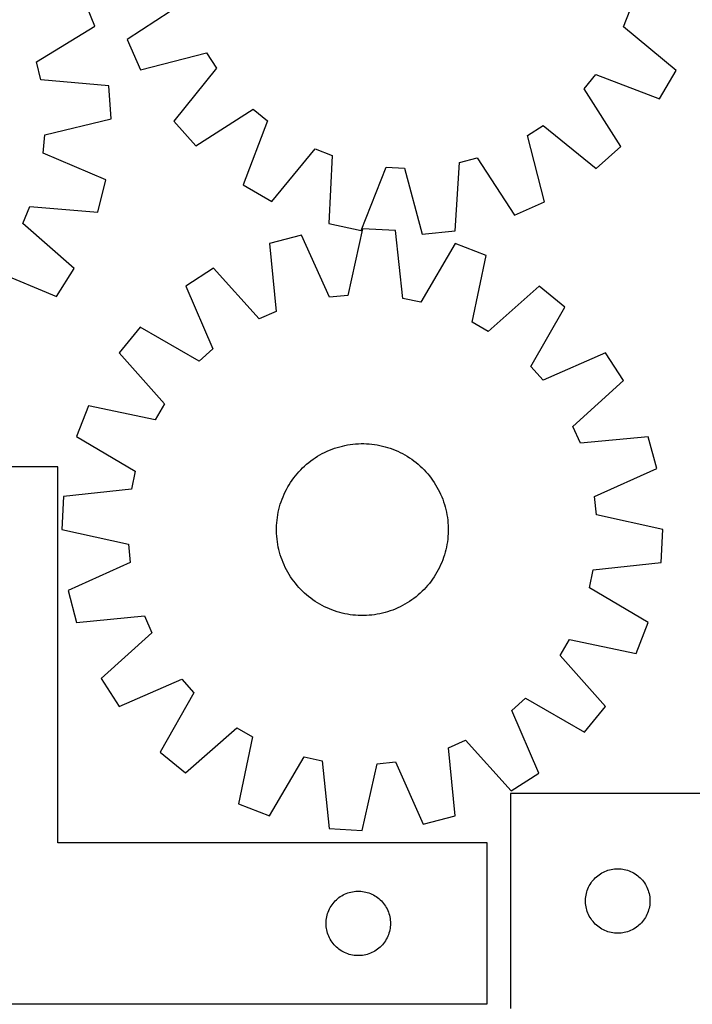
# Model space of a CAD drawing. Header units: millimetres. Extents: x 7 to 1491, y 7 to 2993.
# Tile 8 of 11: x 902 to 1216, y 2113 to 2571. Entities that reach past the tile are written whole.
import ezdxf

# ---------------------------------------------------------------- set-up
doc = ezdxf.new("R2010")
doc.units = ezdxf.units.MM
doc.layers.add('COMMON', color=5, linetype='CONTINUOUS', true_color=0x0000ff)
doc.layers.add('CUT', color=7, linetype='CONTINUOUS', true_color=0x000000)

msp = doc.modelspace()

# ---------------------------------------------------------------- linework, layer by layer
at = {"layer": 'COMMON'}
msp.add_line((908.049576, 2112.923826), (820.154052, 2112.923826), dxfattribs=at)
at = {"layer": 'CUT'}
for p, q in [((937.424892, 2568.083172), (931.633392, 2582.337612)), ((979.142935, 2579.226063), (952.532772, 2561.880345)), ((1183.720836, 2567.724012), (1186.824037, 2575.717104)), ((910.320414, 2551.520504), (937.424892, 2568.083172)), ((1208.218975, 2547.504815), (1183.720836, 2567.724012)), ((952.532772, 2561.880345), (958.737324, 2547.800782)), ((958.737324, 2547.800782), (989.494643, 2555.735647)), ((989.494643, 2555.735647), (994.137175, 2548.526883)), ((912.265496, 2543.169694), (910.320414, 2551.520504)), ((994.137175, 2548.526883), (974.189527, 2523.807132)), ((943.898904, 2540.288335), (912.265496, 2543.169694)), ((1165.379951, 2538.899044), (1170.801272, 2545.541984)), ((1170.801272, 2545.541984), (1200.475314, 2534.209467)), ((1200.475314, 2534.209467), (1208.218975, 2547.504815)), ((945.002084, 2524.941884), (943.898904, 2540.288335)), ((1182.43099, 2512.099103), (1165.379951, 2538.899044)), ((914.106047, 2517.565595), (945.002084, 2524.941884)), ((984.441231, 2512.333985), (1011.241171, 2529.385024)), ((1011.241171, 2529.385024), (1017.884112, 2523.963703)), ((974.189527, 2523.807132), (984.441231, 2512.333985)), ((1017.884112, 2523.963703), (1006.551595, 2494.289661)), ((1139.029328, 2517.152516), (1146.238091, 2521.795047)), ((1146.238091, 2521.795047), (1170.957843, 2501.847399)), ((913.375387, 2509.022439), (914.106047, 2517.565595)), ((1146.964192, 2486.395197), (1139.029328, 2517.152516)), ((1170.957843, 2501.847399), (1182.43099, 2512.099103)), ((942.570158, 2496.506843), (913.375387, 2509.022439)), ((1019.846942, 2486.546), (1040.066139, 2511.044139)), ((1040.066139, 2511.044139), (1048.059231, 2507.940938)), ((1048.059231, 2507.940938), (1046.45115, 2476.217306)), ((1107.248349, 2504.613128), (1115.538912, 2506.800808)), ((1115.538912, 2506.800808), (1132.88463, 2480.190644)), ((1061.4887, 2472.961135), (1073.147958, 2502.508325)), ((1073.147958, 2502.508325), (1081.708782, 2502.027007)), ((1081.708782, 2502.027007), (1089.982548, 2471.359116)), ((1105.290319, 2472.909172), (1107.248349, 2504.613128)), ((938.87703, 2481.5706), (942.570158, 2496.506843)), ((1006.551595, 2494.289661), (1019.846942, 2486.546)), ((903.878875, 2476.203495), (907.213754, 2484.102733)), ((907.213754, 2484.102733), (938.87703, 2481.5706)), ((1132.88463, 2480.190644), (1146.964192, 2486.395197)), ((927.77722, 2455.278776), (903.878875, 2476.203495)), ((1046.45115, 2476.217306), (1061.4887, 2472.961135)), ((1033.686947, 2470.893648), (1018.814046, 2466.953169)), ((1046.685294, 2441.910589), (1033.686947, 2470.893648)), ((1062.077715, 2473.797107), (1055.215148, 2442.782918)), ((1077.440359, 2472.948747), (1062.077715, 2473.797107)), ((1080.846265, 2441.367509), (1077.440359, 2472.948747)), ((1089.982548, 2471.359116), (1105.290319, 2472.909172)), ((1018.814046, 2466.953169), (1021.871269, 2435.336272)), ((1105.338803, 2466.93687), (1089.228202, 2439.561273)), ((1119.687388, 2461.382713), (1105.338803, 2466.93687)), ((1113.167457, 2430.294689), (1119.687388, 2461.382713)), ((890.318201, 2454.407495), (919.649294, 2442.214804)), ((919.649294, 2442.214804), (927.77722, 2455.278776)), ((992.710039, 2455.418585), (979.782745, 2447.074988)), ((1014.028459, 2431.870768), (992.710039, 2455.418585)), ((979.782745, 2447.074988), (992.460494, 2417.950266)), ((1144.362613, 2447.043985), (1120.580996, 2425.986695)), ((1156.292599, 2437.327712), (1144.362613, 2447.043985)), ((1055.215148, 2442.782918), (1046.685294, 2441.910589)), ((1089.228202, 2439.561273), (1080.846265, 2441.367509)), ((1021.871269, 2435.336272), (1014.028459, 2431.870768)), ((1140.485049, 2409.776013), (1156.292599, 2437.327712)), ((1120.580996, 2425.986695), (1113.167457, 2430.294689)), ((958.520741, 2428.038365), (948.804467, 2416.108379)), ((986.072439, 2412.230815), (958.520741, 2428.038365)), ((948.804467, 2416.108379), (969.861757, 2392.326762)), ((992.460494, 2417.950266), (986.072439, 2412.230815)), ((1175.329222, 2416.065707), (1146.2045, 2403.387958)), ((1183.672819, 2403.138414), (1175.329222, 2416.065707)), ((1146.2045, 2403.387958), (1140.485049, 2409.776013)), ((1160.125002, 2381.819993), (1183.672819, 2403.138414)), ((969.861757, 2392.326762), (965.553764, 2384.913223)), ((934.465739, 2391.433154), (928.911583, 2377.084569)), ((965.553764, 2384.913223), (934.465739, 2391.433154)), ((1163.590506, 2373.977184), (1160.125002, 2381.819993)), ((928.911583, 2377.084569), (956.287179, 2360.973969)), ((1057.66946, 2373.556374), (1058.920491, 2373.674393)), ((1058.920491, 2373.674393), (1060.174612, 2373.753058)), ((1060.174612, 2373.753058), (1061.430584, 2373.792292)), ((1061.430584, 2373.792292), (1062.68717, 2373.792055)), ((1062.68717, 2373.792055), (1063.943128, 2373.752349)), ((1063.943128, 2373.752349), (1065.197219, 2373.673211)), ((1065.197219, 2373.673211), (1066.448205, 2373.55472)), ((1195.207403, 2377.034406), (1163.590506, 2373.977184)), ((1199.147882, 2362.161506), (1195.207403, 2377.034406)), ((1042.239542, 2368.546102), (1043.34081, 2369.15126)), ((1043.34081, 2369.15126), (1044.460543, 2369.721527)), ((1044.460543, 2369.721527), (1045.597636, 2370.25634)), ((1045.597636, 2370.25634), (1046.750967, 2370.755173)), ((1046.750967, 2370.755173), (1047.919398, 2371.217533)), ((1047.919398, 2371.217533), (1049.101775, 2371.642964)), ((1049.101775, 2371.642964), (1050.296932, 2372.031045)), ((1050.296932, 2372.031045), (1051.503689, 2372.381394)), ((1051.503689, 2372.381394), (1052.720855, 2372.693664)), ((1052.720855, 2372.693664), (1053.94723, 2372.967549)), ((1053.94723, 2372.967549), (1055.181602, 2373.202777)), ((1055.181602, 2373.202777), (1056.422754, 2373.399116)), ((1056.422754, 2373.399116), (1057.66946, 2373.556374)), ((1066.448205, 2373.55472), (1067.694852, 2373.396993)), ((1067.694852, 2373.396993), (1068.93593, 2373.200186)), ((1068.93593, 2373.200186), (1070.170213, 2372.964493)), ((1070.170213, 2372.964493), (1071.396484, 2372.690146)), ((1071.396484, 2372.690146), (1072.613533, 2372.377417)), ((1072.613533, 2372.377417), (1073.820158, 2372.026614)), ((1073.820158, 2372.026614), (1075.015168, 2371.638082)), ((1075.015168, 2371.638082), (1076.197385, 2371.212206)), ((1076.197385, 2371.212206), (1077.365641, 2370.749406)), ((1077.365641, 2370.749406), (1078.518785, 2370.250139)), ((1078.518785, 2370.250139), (1079.655676, 2369.714897)), ((1079.655676, 2369.714897), (1080.775194, 2369.144208)), ((1080.775194, 2369.144208), (1081.876235, 2368.538636)), ((1036.079151, 2364.218241), (1037.047518, 2365.019036)), ((1037.047518, 2365.019036), (1038.04056, 2365.789019)), ((1038.04056, 2365.789019), (1039.057298, 2366.52743)), ((1039.057298, 2366.52743), (1040.096729, 2367.23354)), ((1040.096729, 2367.23354), (1041.157825, 2367.906652)), ((1041.157825, 2367.906652), (1042.239542, 2368.546102)), ((1081.876235, 2368.538636), (1082.95771, 2367.898778)), ((1082.95771, 2367.898778), (1084.018553, 2367.225266)), ((1084.018553, 2367.225266), (1085.057717, 2366.518765)), ((1085.057717, 2366.518765), (1086.074177, 2365.779971)), ((1086.074177, 2365.779971), (1087.066929, 2365.009614)), ((1087.066929, 2365.009614), (1088.034994, 2364.208454)), ((920.154052, 2363.023826), (820.154052, 2363.023826)), ((920.154052, 2188.023826), (920.154052, 2363.023826)), ((956.287179, 2360.973969), (954.480943, 2352.592031)), ((1031.639999, 2359.78076), (1032.471171, 2360.723182)), ((1032.471171, 2360.723182), (1033.331535, 2361.639032)), ((1033.331535, 2361.639032), (1034.220243, 2362.527404)), ((1034.220243, 2362.527404), (1035.136416, 2363.387424)), ((1035.136416, 2363.387424), (1036.079151, 2364.218241)), ((1088.034994, 2364.208454), (1088.977416, 2363.377281)), ((1088.977416, 2363.377281), (1089.893266, 2362.516917)), ((1089.893266, 2362.516917), (1090.781638, 2361.628209)), ((1090.781638, 2361.628209), (1091.641657, 2360.712036)), ((1091.641657, 2360.712036), (1092.472475, 2359.769301)), ((1170.164823, 2349.163158), (1199.147882, 2362.161506)), ((1027.949674, 2354.703476), (1028.623186, 2355.764319)), ((1028.623186, 2355.764319), (1029.329688, 2356.803484)), ((1029.329688, 2356.803484), (1030.068481, 2357.819943)), ((1030.068481, 2357.819943), (1030.838839, 2358.812696)), ((1030.838839, 2358.812696), (1031.639999, 2359.78076)), ((1092.472475, 2359.769301), (1093.27327, 2358.800934)), ((1093.27327, 2358.800934), (1094.043253, 2357.807892)), ((1094.043253, 2357.807892), (1094.781664, 2356.791154)), ((1094.781664, 2356.791154), (1095.487774, 2355.751724)), ((1095.487774, 2355.751724), (1096.160886, 2354.690627)), ((954.480943, 2352.592031), (922.899706, 2349.186126)), ((1025.598313, 2350.264551), (1026.133556, 2351.401442)), ((1026.133556, 2351.401442), (1026.704244, 2352.520961)), ((1026.704244, 2352.520961), (1027.309816, 2353.622001)), ((1027.309816, 2353.622001), (1027.949674, 2354.703476)), ((1096.160886, 2354.690627), (1096.800336, 2353.60891)), ((1096.800336, 2353.60891), (1097.405493, 2352.507642)), ((1097.405493, 2352.507642), (1097.97576, 2351.387909)), ((1097.97576, 2351.387909), (1098.510574, 2350.250816)), ((922.899706, 2349.186126), (922.051346, 2333.823482)), ((1023.821839, 2345.565924), (1024.21037, 2346.760934)), ((1024.21037, 2346.760934), (1024.636246, 2347.943151)), ((1024.636246, 2347.943151), (1025.099046, 2349.111408)), ((1025.099046, 2349.111408), (1025.598313, 2350.264551)), ((1098.510574, 2350.250816), (1099.009407, 2349.097485)), ((1099.009407, 2349.097485), (1099.471767, 2347.929054)), ((1099.471767, 2347.929054), (1099.897197, 2346.746677)), ((1099.897197, 2346.746677), (1100.285279, 2345.55152)), ((1171.037152, 2340.633304), (1170.164823, 2349.163158)), ((1022.648266, 2340.681696), (1022.883959, 2341.915979)), ((1022.883959, 2341.915979), (1023.158306, 2343.14225)), ((1023.158306, 2343.14225), (1023.471035, 2344.359299)), ((1023.471035, 2344.359299), (1023.821839, 2345.565924)), ((1100.285279, 2345.55152), (1100.635627, 2344.344763)), ((1100.635627, 2344.344763), (1100.947898, 2343.127597)), ((1100.947898, 2343.127597), (1101.221783, 2341.901222)), ((1101.221783, 2341.901222), (1101.457011, 2340.66685)), ((1022.096104, 2335.688894), (1022.175242, 2336.942985)), ((1022.175242, 2336.942985), (1022.293732, 2338.193971)), ((1022.293732, 2338.193971), (1022.451459, 2339.440618)), ((1022.451459, 2339.440618), (1022.648266, 2340.681696)), ((1101.457011, 2340.66685), (1101.65335, 2339.425699)), ((1101.65335, 2339.425699), (1101.810607, 2338.178992)), ((1101.810607, 2338.178992), (1101.928627, 2336.927961)), ((1202.051341, 2333.770737), (1171.037152, 2340.633304)), ((922.051346, 2333.823482), (953.065535, 2326.960914)), ((1022.05616, 2333.176351), (1022.056397, 2334.432936)), ((1022.095394, 2331.920378), (1022.05616, 2333.176351)), ((1022.056397, 2334.432936), (1022.096104, 2335.688894)), ((1101.928627, 2336.927961), (1102.007292, 2335.673841)), ((1102.046289, 2333.161282), (1102.006582, 2331.905325)), ((1102.007292, 2335.673841), (1102.046526, 2334.417868)), ((1102.046526, 2334.417868), (1102.046289, 2333.161282)), ((1201.20298, 2318.408093), (1202.051341, 2333.770737)), ((1022.174059, 2330.666257), (1022.095394, 2331.920378)), ((1022.292079, 2329.415226), (1022.174059, 2330.666257)), ((1022.449336, 2328.16852), (1022.292079, 2329.415226)), ((1022.645675, 2326.927368), (1022.449336, 2328.16852)), ((1101.651227, 2328.1536), (1101.45442, 2326.912523)), ((1101.808954, 2329.400247), (1101.651227, 2328.1536)), ((1101.927445, 2330.651234), (1101.808954, 2329.400247)), ((1102.006582, 2331.905325), (1101.927445, 2330.651234)), ((953.065535, 2326.960914), (953.937863, 2318.43106)), ((1022.880903, 2325.692996), (1022.645675, 2326.927368)), ((1023.154788, 2324.466622), (1022.880903, 2325.692996)), ((1023.467059, 2323.249455), (1023.154788, 2324.466622)), ((1023.817408, 2322.042698), (1023.467059, 2323.249455)), ((1100.631651, 2323.234919), (1100.280847, 2322.028295)), ((1100.94438, 2324.451968), (1100.631651, 2323.234919)), ((1101.218727, 2325.678239), (1100.94438, 2324.451968)), ((1101.45442, 2326.912523), (1101.218727, 2325.678239)), ((1024.205489, 2320.847541), (1023.817408, 2322.042698)), ((1024.630919, 2319.665164), (1024.205489, 2320.847541)), ((1025.093279, 2318.496734), (1024.630919, 2319.665164)), ((1099.46644, 2319.651067), (1099.00364, 2318.482811)), ((1099.892316, 2320.833284), (1099.46644, 2319.651067)), ((1100.280847, 2322.028295), (1099.892316, 2320.833284)), ((953.937863, 2318.43106), (924.954804, 2305.432713)), ((1025.592112, 2317.343403), (1025.093279, 2318.496734)), ((1026.126926, 2316.206309), (1025.592112, 2317.343403)), ((1026.697193, 2315.086576), (1026.126926, 2316.206309)), ((1027.30235, 2313.985308), (1026.697193, 2315.086576)), ((1097.398442, 2315.073258), (1096.79287, 2313.972218)), ((1097.969131, 2316.192776), (1097.398442, 2315.073258)), ((1098.504373, 2317.329668), (1097.969131, 2316.192776)), ((1099.00364, 2318.482811), (1098.504373, 2317.329668)), ((1167.815507, 2306.62025), (1169.621743, 2315.002188)), ((1169.621743, 2315.002188), (1201.20298, 2318.408093)), ((1027.9418, 2312.903592), (1027.30235, 2313.985308)), ((1028.614912, 2311.842495), (1027.9418, 2312.903592)), ((1029.321022, 2310.803064), (1028.614912, 2311.842495)), ((1030.059433, 2309.786326), (1029.321022, 2310.803064)), ((1030.829416, 2308.793284), (1030.059433, 2309.786326)), ((1094.034205, 2309.774275), (1093.263848, 2308.781523)), ((1094.772999, 2310.790735), (1094.034205, 2309.774275)), ((1095.4795, 2311.829899), (1094.772999, 2310.790735)), ((1096.153012, 2312.890742), (1095.4795, 2311.829899)), ((1096.79287, 2313.972218), (1096.153012, 2312.890742)), ((924.954804, 2305.432713), (928.895284, 2290.559812)), ((1031.630211, 2307.824917), (1030.829416, 2308.793284)), ((1032.461029, 2306.882182), (1031.630211, 2307.824917)), ((1033.321048, 2305.966009), (1032.461029, 2306.882182)), ((1034.209421, 2305.077301), (1033.321048, 2305.966009)), ((1035.12527, 2304.216937), (1034.209421, 2305.077301)), ((1089.882443, 2305.066814), (1088.96627, 2304.206795)), ((1090.771151, 2305.955187), (1089.882443, 2305.066814)), ((1091.631515, 2306.871036), (1090.771151, 2305.955187)), ((1092.462688, 2307.813458), (1091.631515, 2306.871036)), ((1093.263848, 2308.781523), (1092.462688, 2307.813458)), ((1195.191103, 2290.509649), (1167.815507, 2306.62025)), ((1036.067692, 2303.385765), (1035.12527, 2304.216937)), ((1037.035757, 2302.584605), (1036.067692, 2303.385765)), ((1038.028509, 2301.814248), (1037.035757, 2302.584605)), ((1039.044969, 2301.075454), (1038.028509, 2301.814248)), ((1040.084133, 2300.368952), (1039.044969, 2301.075454)), ((1041.144976, 2299.69544), (1040.084133, 2300.368952)), ((1084.005958, 2300.360678), (1082.944861, 2299.687566)), ((1085.045388, 2301.066788), (1084.005958, 2300.360678)), ((1086.062126, 2301.805199), (1085.045388, 2301.066788)), ((1087.055168, 2302.575182), (1086.062126, 2301.805199)), ((1088.023535, 2303.375978), (1087.055168, 2302.575182)), ((1088.96627, 2304.206795), (1088.023535, 2303.375978)), ((1042.226452, 2299.055582), (1041.144976, 2299.69544)), ((1043.327492, 2298.45001), (1042.226452, 2299.055582)), ((1044.44701, 2297.879322), (1043.327492, 2298.45001)), ((1045.583902, 2297.34408), (1044.44701, 2297.879322)), ((1046.737045, 2296.844812), (1045.583902, 2297.34408)), ((1047.905301, 2296.382012), (1046.737045, 2296.844812)), ((1049.087518, 2295.956136), (1047.905301, 2296.382012)), ((1050.282528, 2295.567605), (1049.087518, 2295.956136)), ((1075.000911, 2295.951255), (1073.805754, 2295.563174)), ((1076.183288, 2296.376685), (1075.000911, 2295.951255)), ((1077.351719, 2296.839045), (1076.183288, 2296.376685)), ((1078.50505, 2297.337878), (1077.351719, 2296.839045)), ((1079.642143, 2297.872692), (1078.50505, 2297.337878)), ((1080.761876, 2298.442959), (1079.642143, 2297.872692)), ((1081.863144, 2299.048116), (1080.761876, 2298.442959)), ((1082.944861, 2299.687566), (1081.863144, 2299.048116)), ((928.895284, 2290.559812), (960.51218, 2293.617035)), ((960.51218, 2293.617035), (963.977684, 2285.774226)), ((1051.489153, 2295.216801), (1050.282528, 2295.567605)), ((1052.706202, 2294.904072), (1051.489153, 2295.216801)), ((1053.932473, 2294.629725), (1052.706202, 2294.904072)), ((1055.166756, 2294.394032), (1053.932473, 2294.629725)), ((1056.407834, 2294.197225), (1055.166756, 2294.394032)), ((1057.654481, 2294.039499), (1056.407834, 2294.197225)), ((1058.905468, 2293.921008), (1057.654481, 2294.039499)), ((1060.159558, 2293.84187), (1058.905468, 2293.921008)), ((1061.415516, 2293.802163), (1060.159558, 2293.84187)), ((1062.672102, 2293.801926), (1061.415516, 2293.802163)), ((1063.928074, 2293.84116), (1062.672102, 2293.801926)), ((1065.182195, 2293.919825), (1063.928074, 2293.84116)), ((1066.433226, 2294.037845), (1065.182195, 2293.919825)), ((1067.679932, 2294.195102), (1066.433226, 2294.037845)), ((1068.921084, 2294.391441), (1067.679932, 2294.195102)), ((1070.155456, 2294.626669), (1068.921084, 2294.391441)), ((1071.381831, 2294.900554), (1070.155456, 2294.626669)), ((1072.598997, 2295.212825), (1071.381831, 2294.900554)), ((1073.805754, 2295.563174), (1072.598997, 2295.212825)), ((1189.636947, 2276.161064), (1195.191103, 2290.509649)), ((963.977684, 2285.774226), (940.429867, 2264.455805)), ((1154.240929, 2275.267456), (1158.548923, 2282.680995)), ((1158.548923, 2282.680995), (1189.636947, 2276.161064)), ((1175.298219, 2251.48584), (1154.240929, 2275.267456)), ((940.429867, 2264.455805), (948.773465, 2251.528511)), ((948.773465, 2251.528511), (977.898186, 2264.206261)), ((977.898186, 2264.206261), (983.617638, 2257.818205)), ((983.617638, 2257.818205), (967.810087, 2230.266507)), ((1131.642192, 2249.643952), (1138.030247, 2255.363404)), ((1138.030247, 2255.363404), (1165.581946, 2239.555853)), ((1165.581946, 2239.555853), (1175.298219, 2251.48584)), ((1144.319941, 2220.519231), (1131.642192, 2249.643952)), ((979.740074, 2220.550233), (1003.52169, 2241.607524)), ((1003.52169, 2241.607524), (1010.935229, 2237.29953)), ((1010.935229, 2237.29953), (1004.415298, 2206.211505)), ((1102.231418, 2232.257946), (1110.074227, 2235.72345)), ((1105.28864, 2200.64105), (1102.231418, 2232.257946)), ((1110.074227, 2235.72345), (1131.392648, 2212.175633)), ((967.810087, 2230.266507), (979.740074, 2220.550233)), ((1018.763883, 2200.657349), (1034.874484, 2228.032946)), ((1034.874484, 2228.032946), (1043.256422, 2226.226709)), ((1043.256422, 2226.226709), (1046.662327, 2194.645472)), ((1062.024971, 2193.797112), (1068.887538, 2224.811301)), ((1068.887538, 2224.811301), (1077.417392, 2225.683629)), ((1077.417392, 2225.683629), (1090.415739, 2196.70057)), ((1131.392648, 2212.175633), (1144.319941, 2220.519231)), ((1306.00427, 2210.969182), (1131.00427, 2210.969182)), ((1131.00427, 2210.969182), (1131.00427, 2110.969182)), ((1004.415298, 2206.211505), (1018.763883, 2200.657349)), ((1090.415739, 2196.70057), (1105.28864, 2200.64105)), ((1046.662327, 2194.645472), (1062.024971, 2193.797112)), ((1120.154052, 2188.023826), (920.154052, 2188.023826)), ((1120.154052, 2113.023826), (1120.154052, 2188.023826)), ((1170.535108, 2171.711465), (1171.101989, 2172.236161)), ((1171.101989, 2172.236161), (1171.695128, 2172.730979)), ((1171.695128, 2172.730979), (1172.312954, 2173.194607)), ((1172.312954, 2173.194607), (1172.953828, 2173.625815)), ((1172.953828, 2173.625815), (1173.616049, 2174.023461)), ((1173.616049, 2174.023461), (1174.297864, 2174.386488)), ((1174.297864, 2174.386488), (1174.997462, 2174.713935)), ((1174.997462, 2174.713935), (1175.712989, 2175.004934)), ((1175.712989, 2175.004934), (1176.442548, 2175.258713)), ((1176.442548, 2175.258713), (1177.184204, 2175.474598)), ((1177.184204, 2175.474598), (1177.935989, 2175.652017)), ((1177.935989, 2175.652017), (1178.695912, 2175.7905)), ((1178.695912, 2175.7905), (1179.461956, 2175.88968)), ((1179.461956, 2175.88968), (1180.232089, 2175.949293)), ((1180.232089, 2175.949293), (1181.00427, 2175.969182)), ((1181.00427, 2175.969182), (1181.776452, 2175.949293)), ((1181.776452, 2175.949293), (1182.546585, 2175.88968)), ((1182.546585, 2175.88968), (1183.312629, 2175.7905)), ((1183.312629, 2175.7905), (1184.072551, 2175.652017)), ((1184.072551, 2175.652017), (1184.824337, 2175.474598)), ((1184.824337, 2175.474598), (1185.565993, 2175.258713)), ((1185.565993, 2175.258713), (1186.295552, 2175.004934)), ((1186.295552, 2175.004934), (1187.011079, 2174.713935)), ((1187.011079, 2174.713935), (1187.710677, 2174.386488)), ((1187.710677, 2174.386488), (1188.392491, 2174.023461)), ((1188.392491, 2174.023461), (1189.054713, 2173.625815)), ((1189.054713, 2173.625815), (1189.695587, 2173.194607)), ((1189.695587, 2173.194607), (1190.313413, 2172.730979)), ((1190.313413, 2172.730979), (1190.906552, 2172.236161)), ((1190.906552, 2172.236161), (1191.473433, 2171.711465)), ((1167.418737, 2167.327898), (1167.764088, 2168.018833)), ((1167.764088, 2168.018833), (1168.144551, 2168.691074)), ((1168.144551, 2168.691074), (1168.559115, 2169.342838)), ((1168.559115, 2169.342838), (1169.006682, 2169.972396)), ((1169.006682, 2169.972396), (1169.486064, 2170.57808)), ((1169.486064, 2170.57808), (1169.99599, 2171.158282)), ((1169.99599, 2171.158282), (1170.535108, 2171.711465)), ((1191.473433, 2171.711465), (1192.012551, 2171.158282)), ((1192.012551, 2171.158282), (1192.522477, 2170.57808)), ((1192.522477, 2170.57808), (1193.001859, 2169.972396)), ((1193.001859, 2169.972396), (1193.449426, 2169.342838)), ((1193.449426, 2169.342838), (1193.86399, 2168.691074)), ((1193.86399, 2168.691074), (1194.244452, 2168.018833)), ((1194.244452, 2168.018833), (1194.589804, 2167.327898)), ((1051.150838, 2162.521415), (1051.780396, 2162.968982)), ((1051.780396, 2162.968982), (1052.43216, 2163.383546)), ((1052.43216, 2163.383546), (1053.104401, 2163.764008)), ((1053.104401, 2163.764008), (1053.795336, 2164.10936)), ((1053.795336, 2164.10936), (1054.503133, 2164.418686)), ((1054.503133, 2164.418686), (1055.225916, 2164.691165)), ((1055.225916, 2164.691165), (1055.961767, 2164.926074)), ((1055.961767, 2164.926074), (1056.708736, 2165.122792)), ((1056.708736, 2165.122792), (1057.46484, 2165.280796)), ((1057.46484, 2165.280796), (1058.228077, 2165.399666)), ((1058.228077, 2165.399666), (1058.99642, 2165.479089)), ((1058.99642, 2165.479089), (1059.767833, 2165.518853)), ((1059.767833, 2165.518853), (1060.540271, 2165.518853)), ((1060.540271, 2165.518853), (1061.311684, 2165.479089)), ((1061.311684, 2165.479089), (1062.080027, 2165.399666)), ((1062.080027, 2165.399666), (1062.843263, 2165.280796)), ((1062.843263, 2165.280796), (1063.599368, 2165.122792)), ((1063.599368, 2165.122792), (1064.346336, 2164.926074)), ((1064.346336, 2164.926074), (1065.082188, 2164.691165)), ((1065.082188, 2164.691165), (1065.80497, 2164.418686)), ((1065.80497, 2164.418686), (1066.512768, 2164.10936)), ((1066.512768, 2164.10936), (1067.203703, 2163.764008)), ((1067.203703, 2163.764008), (1067.875944, 2163.383546)), ((1067.875944, 2163.383546), (1068.527708, 2162.968982)), ((1068.527708, 2162.968982), (1069.157266, 2162.521415)), ((1166.049008, 2162.126814), (1166.12843, 2162.895157)), ((1166.12843, 2162.895157), (1166.247301, 2163.658393)), ((1166.247301, 2163.658393), (1166.405305, 2164.414498)), ((1166.405305, 2164.414498), (1166.602022, 2165.161466)), ((1166.602022, 2165.161466), (1166.836932, 2165.897318)), ((1166.836932, 2165.897318), (1167.109411, 2166.6201)), ((1167.109411, 2166.6201), (1167.418737, 2167.327898)), ((1194.589804, 2167.327898), (1194.89913, 2166.6201)), ((1194.89913, 2166.6201), (1195.171609, 2165.897318)), ((1195.171609, 2165.897318), (1195.406519, 2165.161466)), ((1195.406519, 2165.161466), (1195.603236, 2164.414498)), ((1195.603236, 2164.414498), (1195.76124, 2163.658393)), ((1195.76124, 2163.658393), (1195.880111, 2162.895157)), ((1195.880111, 2162.895157), (1195.959533, 2162.126814)), ((1047.099773, 2157.912047), (1047.497418, 2158.574269)), ((1047.497418, 2158.574269), (1047.928627, 2159.215143)), ((1047.928627, 2159.215143), (1048.392255, 2159.832969)), ((1048.392255, 2159.832969), (1048.887073, 2160.426108)), ((1048.887073, 2160.426108), (1049.411769, 2160.992989)), ((1049.411769, 2160.992989), (1049.964952, 2161.532107)), ((1049.964952, 2161.532107), (1050.545154, 2162.042033)), ((1050.545154, 2162.042033), (1051.150838, 2162.521415)), ((1069.157266, 2162.521415), (1069.76295, 2162.042033)), ((1069.76295, 2162.042033), (1070.343152, 2161.532107)), ((1070.343152, 2161.532107), (1070.896335, 2160.992989)), ((1070.896335, 2160.992989), (1071.421031, 2160.426108)), ((1071.421031, 2160.426108), (1071.915849, 2159.832969)), ((1071.915849, 2159.832969), (1072.379477, 2159.215143)), ((1072.379477, 2159.215143), (1072.810685, 2158.574269)), ((1072.810685, 2158.574269), (1073.20833, 2157.912047)), ((1166.009243, 2161.355401), (1166.049008, 2162.126814)), ((1166.009243, 2160.582963), (1166.009243, 2161.355401)), ((1166.049008, 2159.81155), (1166.009243, 2160.582963)), ((1166.12843, 2159.043207), (1166.049008, 2159.81155)), ((1166.247301, 2158.279971), (1166.12843, 2159.043207)), ((1166.405305, 2157.523866), (1166.247301, 2158.279971)), ((1195.76124, 2158.279971), (1195.603236, 2157.523866)), ((1195.880111, 2159.043207), (1195.76124, 2158.279971)), ((1195.959533, 2159.81155), (1195.880111, 2159.043207)), ((1195.959533, 2162.126814), (1195.999297, 2161.355401)), ((1195.999297, 2160.582963), (1195.959533, 2159.81155)), ((1195.999297, 2161.355401), (1195.999297, 2160.582963)), ((1045.471217, 2153.592107), (1045.648636, 2154.343893)), ((1045.648636, 2154.343893), (1045.864521, 2155.085549)), ((1045.864521, 2155.085549), (1046.1183, 2155.815108)), ((1046.1183, 2155.815108), (1046.409298, 2156.530635)), ((1046.409298, 2156.530635), (1046.736746, 2157.230233)), ((1046.736746, 2157.230233), (1047.099773, 2157.912047)), ((1073.20833, 2157.912047), (1073.571358, 2157.230233)), ((1073.571358, 2157.230233), (1073.898805, 2156.530635)), ((1073.898805, 2156.530635), (1074.189804, 2155.815108)), ((1074.189804, 2155.815108), (1074.443583, 2155.085549)), ((1074.443583, 2155.085549), (1074.659468, 2154.343893)), ((1074.659468, 2154.343893), (1074.836887, 2153.592107)), ((1166.602022, 2156.776897), (1166.405305, 2157.523866)), ((1166.836932, 2156.041046), (1166.602022, 2156.776897)), ((1167.109411, 2155.318264), (1166.836932, 2156.041046)), ((1167.418737, 2154.610466), (1167.109411, 2155.318264)), ((1167.764088, 2153.919531), (1167.418737, 2154.610466)), ((1168.144551, 2153.24729), (1167.764088, 2153.919531)), ((1194.244452, 2153.919531), (1193.86399, 2153.24729)), ((1194.589804, 2154.610466), (1194.244452, 2153.919531)), ((1194.89913, 2155.318264), (1194.589804, 2154.610466)), ((1195.171609, 2156.041046), (1194.89913, 2155.318264)), ((1195.406519, 2156.776897), (1195.171609, 2156.041046)), ((1195.603236, 2157.523866), (1195.406519, 2156.776897)), ((1045.154052, 2150.523826), (1045.17394, 2151.296008)), ((1045.17394, 2149.751645), (1045.154052, 2150.523826)), ((1045.17394, 2151.296008), (1045.233554, 2152.066141)), ((1045.233554, 2148.981511), (1045.17394, 2149.751645)), ((1045.233554, 2152.066141), (1045.332733, 2152.832185)), ((1045.332733, 2152.832185), (1045.471217, 2153.592107)), ((1074.836887, 2153.592107), (1074.97537, 2152.832185)), ((1074.97537, 2152.832185), (1075.07455, 2152.066141)), ((1075.07455, 2152.066141), (1075.134163, 2151.296008)), ((1075.134163, 2149.751645), (1075.07455, 2148.981511)), ((1075.134163, 2151.296008), (1075.154052, 2150.523826)), ((1075.154052, 2150.523826), (1075.134163, 2149.751645)), ((1168.559115, 2152.595526), (1168.144551, 2153.24729)), ((1169.006682, 2151.965968), (1168.559115, 2152.595526)), ((1169.486064, 2151.360284), (1169.006682, 2151.965968)), ((1169.99599, 2150.780082), (1169.486064, 2151.360284)), ((1170.535108, 2150.226899), (1169.99599, 2150.780082)), ((1171.101989, 2149.702203), (1170.535108, 2150.226899)), ((1171.695128, 2149.207385), (1171.101989, 2149.702203)), ((1172.312954, 2148.743757), (1171.695128, 2149.207385)), ((1190.313413, 2149.207385), (1189.695587, 2148.743757)), ((1190.906552, 2149.702203), (1190.313413, 2149.207385)), ((1191.473433, 2150.226899), (1190.906552, 2149.702203)), ((1192.012551, 2150.780082), (1191.473433, 2150.226899)), ((1192.522477, 2151.360284), (1192.012551, 2150.780082)), ((1193.001859, 2151.965968), (1192.522477, 2151.360284)), ((1193.449426, 2152.595526), (1193.001859, 2151.965968)), ((1193.86399, 2153.24729), (1193.449426, 2152.595526)), ((1045.332733, 2148.215468), (1045.233554, 2148.981511)), ((1045.471217, 2147.455545), (1045.332733, 2148.215468)), ((1045.648636, 2146.70376), (1045.471217, 2147.455545)), ((1045.864521, 2145.962104), (1045.648636, 2146.70376)), ((1046.1183, 2145.232545), (1045.864521, 2145.962104)), ((1046.409298, 2144.517018), (1046.1183, 2145.232545)), ((1046.736746, 2143.817419), (1046.409298, 2144.517018)), ((1073.898805, 2144.517018), (1073.571358, 2143.817419)), ((1074.189804, 2145.232545), (1073.898805, 2144.517018)), ((1074.443583, 2145.962104), (1074.189804, 2145.232545)), ((1074.659468, 2146.70376), (1074.443583, 2145.962104)), ((1074.836887, 2147.455545), (1074.659468, 2146.70376)), ((1074.97537, 2148.215468), (1074.836887, 2147.455545)), ((1075.07455, 2148.981511), (1074.97537, 2148.215468)), ((1172.953828, 2148.312549), (1172.312954, 2148.743757)), ((1173.616049, 2147.914903), (1172.953828, 2148.312549)), ((1174.297864, 2147.551876), (1173.616049, 2147.914903)), ((1174.997462, 2147.224428), (1174.297864, 2147.551876)), ((1175.712989, 2146.93343), (1174.997462, 2147.224428)), ((1176.442548, 2146.679651), (1175.712989, 2146.93343)), ((1177.184204, 2146.463766), (1176.442548, 2146.679651)), ((1177.935989, 2146.286347), (1177.184204, 2146.463766)), ((1178.695912, 2146.147863), (1177.935989, 2146.286347)), ((1179.461956, 2146.048684), (1178.695912, 2146.147863)), ((1180.232089, 2145.989071), (1179.461956, 2146.048684)), ((1181.00427, 2145.969182), (1180.232089, 2145.989071)), ((1181.776452, 2145.989071), (1181.00427, 2145.969182)), ((1182.546585, 2146.048684), (1181.776452, 2145.989071)), ((1183.312629, 2146.147863), (1182.546585, 2146.048684)), ((1184.072551, 2146.286347), (1183.312629, 2146.147863)), ((1184.824337, 2146.463766), (1184.072551, 2146.286347)), ((1185.565993, 2146.679651), (1184.824337, 2146.463766)), ((1186.295552, 2146.93343), (1185.565993, 2146.679651)), ((1187.011079, 2147.224428), (1186.295552, 2146.93343)), ((1187.710677, 2147.551876), (1187.011079, 2147.224428)), ((1188.392491, 2147.914903), (1187.710677, 2147.551876)), ((1189.054713, 2148.312549), (1188.392491, 2147.914903)), ((1189.695587, 2148.743757), (1189.054713, 2148.312549)), ((1047.099773, 2143.135605), (1046.736746, 2143.817419)), ((1047.497418, 2142.473383), (1047.099773, 2143.135605)), ((1047.928627, 2141.83251), (1047.497418, 2142.473383)), ((1048.392255, 2141.214684), (1047.928627, 2141.83251)), ((1048.887073, 2140.621545), (1048.392255, 2141.214684)), ((1049.411769, 2140.054664), (1048.887073, 2140.621545)), ((1049.964952, 2139.515546), (1049.411769, 2140.054664)), ((1070.896335, 2140.054664), (1070.343152, 2139.515546)), ((1071.421031, 2140.621545), (1070.896335, 2140.054664)), ((1071.915849, 2141.214684), (1071.421031, 2140.621545)), ((1072.379477, 2141.83251), (1071.915849, 2141.214684)), ((1072.810685, 2142.473383), (1072.379477, 2141.83251)), ((1073.20833, 2143.135605), (1072.810685, 2142.473383)), ((1073.571358, 2143.817419), (1073.20833, 2143.135605)), ((1050.545154, 2139.00562), (1049.964952, 2139.515546)), ((1051.150838, 2138.526238), (1050.545154, 2139.00562)), ((1051.780396, 2138.078671), (1051.150838, 2138.526238)), ((1052.43216, 2137.664107), (1051.780396, 2138.078671)), ((1053.104401, 2137.283644), (1052.43216, 2137.664107)), ((1053.795336, 2136.938292), (1053.104401, 2137.283644)), ((1054.503133, 2136.628967), (1053.795336, 2136.938292)), ((1055.225916, 2136.356488), (1054.503133, 2136.628967)), ((1055.961767, 2136.121578), (1055.225916, 2136.356488)), ((1056.708736, 2135.924861), (1055.961767, 2136.121578)), ((1057.46484, 2135.766857), (1056.708736, 2135.924861)), ((1058.228077, 2135.647986), (1057.46484, 2135.766857)), ((1058.99642, 2135.568563), (1058.228077, 2135.647986)), ((1059.767833, 2135.528799), (1058.99642, 2135.568563)), ((1060.540271, 2135.528799), (1059.767833, 2135.528799)), ((1061.311684, 2135.568563), (1060.540271, 2135.528799)), ((1062.080027, 2135.647986), (1061.311684, 2135.568563)), ((1062.843263, 2135.766857), (1062.080027, 2135.647986)), ((1063.599368, 2135.924861), (1062.843263, 2135.766857)), ((1064.346336, 2136.121578), (1063.599368, 2135.924861)), ((1065.082188, 2136.356488), (1064.346336, 2136.121578)), ((1065.80497, 2136.628967), (1065.082188, 2136.356488)), ((1066.512768, 2136.938292), (1065.80497, 2136.628967)), ((1067.203703, 2137.283644), (1066.512768, 2136.938292)), ((1067.875944, 2137.664107), (1067.203703, 2137.283644)), ((1068.527708, 2138.078671), (1067.875944, 2137.664107)), ((1069.157266, 2138.526238), (1068.527708, 2138.078671)), ((1069.76295, 2139.00562), (1069.157266, 2138.526238)), ((1070.343152, 2139.515546), (1069.76295, 2139.00562)), ((820.154052, 2113.023826), (1120.154052, 2113.023826))]:
    msp.add_line(p, q, dxfattribs=at)

doc.saveas('drawing.dxf')
